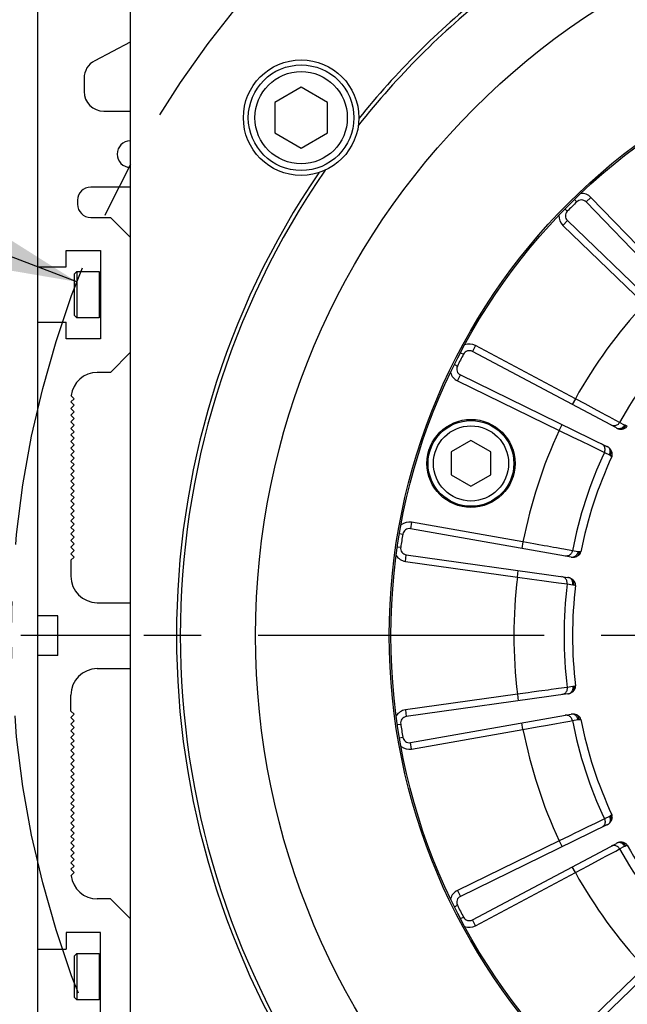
# Model space of a CAD drawing. Header units: millimetres. Extents: x 0 to 420, y 0 to 297.
# Tile 43 of 53: x 289 to 308, y 169 to 199. Entities that reach past the tile are written whole.
import ezdxf
from ezdxf.enums import TextEntityAlignment as Align

# ---------------------------------------------------------------- set-up
doc = ezdxf.new("R2010")
doc.units = ezdxf.units.MM
doc.header["$LTSCALE"] = 23.1
doc.linetypes.add('CENTER', pattern=[0.6, 0.375, -0.075, 0.075, -0.075])
doc.layers.get('0').update_dxf_attribs({"linetype": 'CONTINUOUS'})
for name, color, linetype in [('AXIS', 7, 'CONTINUOUS'), ('COMPONENTS', 7, 'CONTINUOUS'), ('DIMENSION', 7, 'CONTINUOUS')]:
    doc.layers.add(name, color=color, linetype=linetype)
doc.styles.get("Standard").update_dxf_attribs({"font": 'arial.ttf'})
doc.styles.add('TEXTSTYLE_4', font='gdt')
doc.dimstyles.new('DIMSTYLE_2', dxfattribs={"dimtxt": 3, "dimasz": 3, "dimexe": 0.18, "dimexo": 0.0625, "dimgap": 0.09, "dimtad": 1, "dimtih": 1, "dimtoh": 1, "dimlfac": 5, "dimdsep": 46, "dimtxsty": 'STANDARD', "dimblk": '_FILLED', "dimblk1": '_FILLED', "dimblk2": '_FILLED', "dimcen": 0.09, "dimadec": 0, "dimazin": 0, "dimtol": 1, "dimtp": 0.2, "dimtm": 0.2, "dimtfac": 1, "dimtofl": 0, "dimtmove": 0, "dimatfit": 3, "dimldrblk": '_FILLED', "dimfxl": 1, "dimtolj": 1, "dimarcsym": 0})

# ---------------------------------------------------------------- blocks, each defined once
blk = doc.blocks.new('_FILLED')
at = {"color": 0, "linetype": 'BYBLOCK'}
blk.add_solid([(0, 0), (-1, 0.2), (-1, -0.2)], dxfattribs=at)
blk = doc.blocks.new('*D1')
at = {"layer": 'DIMENSION', "color": 2, "linetype": 'CONTINUOUS'}
for p, q in [((282.004, 193.999), (256.541, 193.999)), ((290.873, 190.603), (282.004, 193.999)), ((282.004, 193.999), (282.004, 193.999))]:
    blk.add_line(p, q, dxfattribs=at)
at = {"layer": 'DIMENSION', "color": 2, "linetype": 'CONTINUOUS', "xscale": 3, "yscale": 3, "zscale": 3, "rotation": 339.0488900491}
blk.add_blockref('_FILLED', (290.873, 190.603), dxfattribs=at)
at = {"layer": 'DIMENSION', "color": 2, "linetype": 'CONTINUOUS', "style": 'TEXTSTYLE_4'}
for s, p in [('`', (274.034, 194.749)), ('n', (263.541, 194.749))]:
    blk.add_text(s, height=3, dxfattribs=at).set_placement(p, align=Align.RIGHT)
at = {"layer": 'DIMENSION', "color": 2, "linetype": 'CONTINUOUS'}
for s, p in [('300', (270.534, 194.749)), ('0.2', (279.856, 194.749))]:
    blk.add_text(s, height=3, dxfattribs=at).set_placement(p, align=Align.RIGHT)
blk = doc.blocks.new('*D2')
at = {"layer": 'DIMENSION', "color": 2, "linetype": 'CONTINUOUS'}
for p, q in [((282.004, 193.999), (256.541, 193.999)), ((290.873, 190.603), (282.004, 193.999)), ((282.004, 193.999), (282.004, 193.999))]:
    blk.add_line(p, q, dxfattribs=at)
at = {"layer": 'DIMENSION', "color": 2, "linetype": 'CONTINUOUS', "xscale": 3, "yscale": 3, "zscale": 3, "rotation": 339.0488900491}
blk.add_blockref('_FILLED', (290.873, 190.603), dxfattribs=at)
at = {"layer": 'DIMENSION', "color": 2, "linetype": 'CONTINUOUS', "style": 'TEXTSTYLE_4'}
for s, p in [('`', (274.034, 194.749)), ('n', (263.541, 194.749))]:
    blk.add_text(s, height=3, dxfattribs=at).set_placement(p, align=Align.RIGHT)
at = {"layer": 'DIMENSION', "color": 2, "linetype": 'CONTINUOUS'}
for s, p in [('300', (270.534, 194.749)), ('0.2', (279.856, 194.749))]:
    blk.add_text(s, height=3, dxfattribs=at).set_placement(p, align=Align.RIGHT)

msp = doc.modelspace()

# ---------------------------------------------------------------- linework, layer by layer
at = {"layer": 'AXIS', "color": 2, "linetype": 'CENTER'}
msp.add_line((318.88928, 179.87608), (289.17069, 179.87608), dxfattribs=at)
msp.add_circle((318.88928, 179.87608), 30, dxfattribs=at)
at = {"layer": 'COMPONENTS', "color": 7, "linetype": 'CONTINUOUS'}
for p, q in [((289.68928, 157.27608), (289.68928, 218.67608)), ((292.48928, 200.13145), (292.48928, 159.62071)), ((292.48928, 197.87207), (291.41102, 197.30765)), ((291.08928, 196.77608), (291.08928, 196.37608)), ((297.66746, 196.50316), (296.86746, 196.04128)), ((298.46746, 196.04128), (297.66746, 196.50316)), ((296.86746, 196.04128), (296.86746, 195.11752)), ((298.46746, 195.11752), (298.46746, 196.04128)), ((291.68928, 195.77608), (292.48928, 195.77608)), ((296.86746, 195.11752), (297.66746, 194.65564)), ((297.66746, 194.65564), (298.46746, 195.11752)), ((292.48928, 193.47608), (291.28928, 193.47608)), ((290.88928, 193.07608), (290.88928, 192.95608)), ((309.73946, 189.46959), (306.30602, 193.02502)), ((291.28928, 192.55608), (291.88928, 192.55608)), ((292.48928, 191.95608), (291.88928, 192.55608)), ((305.74034, 192.45933), (309.29576, 189.0259)), ((290.54928, 191.05608), (290.54928, 191.55608)), ((290.54928, 191.55608), (291.58928, 191.55608)), ((291.58928, 191.55608), (291.58928, 188.87608)), ((289.68928, 191.05608), (290.54928, 191.05608)), ((290.86928, 190.91608), (290.78928, 190.83608)), ((290.78928, 190.83608), (290.78928, 189.59608)), ((290.86928, 190.91608), (290.86928, 189.51608)), ((290.86928, 190.91608), (291.54228, 190.91608)), ((290.86928, 189.51608), (290.78928, 189.59608)), ((289.68928, 189.37608), (290.54928, 189.37608)), ((290.54928, 188.87608), (290.54928, 189.37608)), ((291.54228, 189.51608), (290.86928, 189.51608)), ((291.58928, 188.87608), (290.54928, 188.87608)), ((291.88928, 187.85608), (292.48928, 188.45608)), ((307.22273, 186.1726), (302.85864, 188.49302)), ((291.88928, 187.85608), (291.48928, 187.85608)), ((302.49545, 187.78022), (306.93785, 185.61351)), ((290.78928, 187.06038), (290.68928, 186.96038)), ((290.68928, 186.96038), (290.78928, 186.86038)), ((290.69231, 187.15735), (290.78928, 187.06038)), ((290.78928, 186.86038), (290.68928, 186.76038)), ((290.68928, 186.76038), (290.78928, 186.66038)), ((290.78928, 186.66038), (290.68928, 186.56038)), ((290.68928, 186.56038), (290.78928, 186.46038)), ((290.78928, 186.46038), (290.68928, 186.36038)), ((290.68928, 186.36038), (290.78928, 186.26038)), ((290.78928, 186.26038), (290.68928, 186.16038)), ((290.68928, 186.16038), (290.78928, 186.06038)), ((290.78928, 186.06038), (290.68928, 185.96038)), ((290.68928, 185.96038), (290.78928, 185.86038)), ((290.78928, 185.86038), (290.68928, 185.76038)), ((290.68928, 185.76038), (290.78928, 185.66038)), ((302.81642, 185.79128), (302.21642, 185.44487)), ((303.41642, 185.44487), (302.81642, 185.79128)), ((290.78928, 185.66038), (290.68928, 185.56038)), ((290.68928, 185.56038), (290.78928, 185.46038)), ((290.78928, 185.46038), (290.68928, 185.36038)), ((302.21642, 185.44487), (302.21642, 184.75205)), ((303.41642, 184.75205), (303.41642, 185.44487)), ((290.68928, 185.36038), (290.78928, 185.26038)), ((290.78928, 185.26038), (290.68928, 185.16038)), ((290.68928, 185.16038), (290.78928, 185.06038)), ((290.78928, 185.06038), (290.68928, 184.96038)), ((290.68928, 184.96038), (290.78928, 184.86038)), ((290.78928, 184.86038), (290.68928, 184.76038)), ((290.68928, 184.76038), (290.78928, 184.66038)), ((290.78928, 184.66038), (290.68928, 184.56038)), ((290.68928, 184.56038), (290.78928, 184.46038)), ((302.21642, 184.75205), (302.81642, 184.40564)), ((302.81642, 184.40564), (303.41642, 184.75205)), ((290.78928, 184.46038), (290.68928, 184.36038)), ((290.68928, 184.36038), (290.78928, 184.26038)), ((290.78928, 184.26038), (290.68928, 184.16038)), ((290.68928, 184.16038), (290.78928, 184.06038)), ((290.78928, 184.06038), (290.68928, 183.96038)), ((290.68928, 183.96038), (290.78928, 183.86038)), ((290.78928, 183.86038), (290.68928, 183.76038)), ((290.68928, 183.76038), (290.78928, 183.66038)), ((290.78928, 183.66038), (290.68928, 183.56038)), ((290.68928, 183.56038), (290.78928, 183.46038)), ((290.78928, 183.46038), (290.68928, 183.36038)), ((290.68928, 183.36038), (290.78928, 183.26038)), ((290.78928, 183.26038), (290.68928, 183.16038)), ((290.68928, 183.16038), (290.78928, 183.06038)), ((290.78928, 183.06038), (290.68928, 182.96038)), ((305.848, 182.25926), (300.98046, 183.11754)), ((290.68928, 182.96038), (290.78928, 182.86038)), ((290.78928, 182.86038), (290.68928, 182.76038)), ((290.68928, 182.76038), (290.78928, 182.66038)), ((290.78928, 182.66038), (290.68928, 182.56038)), ((290.68928, 182.56038), (290.78928, 182.46038)), ((290.78928, 182.46038), (290.68928, 182.36038)), ((290.68928, 182.36038), (290.78928, 182.26038)), ((290.78928, 182.26038), (290.68928, 182.16038)), ((290.68928, 182.16038), (290.68928, 181.67608)), ((300.85531, 182.32739), (305.74983, 181.63951)), ((291.48928, 180.87608), (292.48928, 180.87608)), ((290.28928, 180.47608), (289.68928, 180.47608)), ((290.28928, 179.27608), (290.28928, 180.47608)), ((292.48928, 179.87608), (290.28928, 179.87608)), ((290.28928, 179.27608), (289.68928, 179.27608)), ((291.48928, 178.87608), (292.48928, 178.87608)), ((290.68928, 177.59178), (290.68928, 178.07608)), ((305.74984, 178.11264), (300.85531, 177.42476)), ((290.78928, 177.49178), (290.68928, 177.59178)), ((290.68928, 177.39178), (290.78928, 177.49178)), ((290.78928, 177.29178), (290.68928, 177.39178)), ((300.98046, 176.63461), (305.84799, 177.49289)), ((290.68928, 177.19178), (290.78928, 177.29178)), ((290.78928, 177.09178), (290.68928, 177.19178)), ((290.68928, 176.99178), (290.78928, 177.09178)), ((290.78928, 176.89178), (290.68928, 176.99178)), ((290.68928, 176.79178), (290.78928, 176.89178)), ((290.78928, 176.69178), (290.68928, 176.79178)), ((290.68928, 176.59178), (290.78928, 176.69178)), ((290.78928, 176.49178), (290.68928, 176.59178)), ((290.68928, 176.39178), (290.78928, 176.49178)), ((290.78928, 176.29178), (290.68928, 176.39178)), ((290.68928, 176.19178), (290.78928, 176.29178)), ((290.78928, 176.09178), (290.68928, 176.19178)), ((290.68928, 175.99178), (290.78928, 176.09178)), ((290.78928, 175.89178), (290.68928, 175.99178)), ((290.68928, 175.79178), (290.78928, 175.89178)), ((290.78928, 175.69178), (290.68928, 175.79178)), ((290.68928, 175.59178), (290.78928, 175.69178)), ((290.78928, 175.49178), (290.68928, 175.59178)), ((290.68928, 175.39178), (290.78928, 175.49178)), ((290.78928, 175.29178), (290.68928, 175.39178)), ((290.68928, 175.19178), (290.78928, 175.29178)), ((290.78928, 175.09178), (290.68928, 175.19178)), ((290.68928, 174.99178), (290.78928, 175.09178)), ((290.78928, 174.89178), (290.68928, 174.99178)), ((290.68928, 174.79178), (290.78928, 174.89178)), ((290.78928, 174.69178), (290.68928, 174.79178)), ((290.68928, 174.59178), (290.78928, 174.69178)), ((290.78928, 174.49178), (290.68928, 174.59178)), ((290.68928, 174.39178), (290.78928, 174.49178)), ((290.78928, 174.29178), (290.68928, 174.39178)), ((290.68928, 174.19178), (290.78928, 174.29178)), ((290.78928, 174.09178), (290.68928, 174.19178)), ((290.68928, 173.99178), (290.78928, 174.09178)), ((306.93786, 174.13864), (302.49545, 171.97194)), ((290.78928, 173.89178), (290.68928, 173.99178)), ((290.68928, 173.79178), (290.78928, 173.89178)), ((290.78928, 173.69178), (290.68928, 173.79178)), ((290.68928, 173.59178), (290.78928, 173.69178)), ((290.78928, 173.49178), (290.68928, 173.59178)), ((290.68928, 173.39178), (290.78928, 173.49178)), ((302.85864, 171.25913), (307.22272, 173.57955)), ((290.78928, 173.29178), (290.68928, 173.39178)), ((290.68928, 173.19178), (290.78928, 173.29178)), ((290.78928, 173.09178), (290.68928, 173.19178)), ((290.68928, 172.99178), (290.78928, 173.09178)), ((290.78928, 172.89178), (290.68928, 172.99178)), ((290.68928, 172.79178), (290.78928, 172.89178)), ((290.78928, 172.69178), (290.68928, 172.79178)), ((290.69231, 172.5948), (290.78928, 172.69178)), ((291.88928, 171.89608), (291.48928, 171.89608)), ((292.48928, 171.29608), (291.88928, 171.89608)), ((290.54928, 170.87608), (290.54928, 170.37608)), ((291.58928, 170.87608), (290.54928, 170.87608)), ((291.58928, 168.19608), (291.58928, 170.87608)), ((309.29577, 170.72626), (305.74034, 167.29282)), ((289.68928, 170.37608), (290.54928, 170.37608)), ((290.86928, 170.23608), (290.78928, 170.15608)), ((290.78928, 170.15608), (290.78928, 168.91608)), ((290.86928, 170.23608), (290.86928, 168.83608)), ((290.86928, 170.23608), (291.54228, 170.23608)), ((290.86928, 168.83608), (290.78928, 168.91608)), ((291.54228, 168.83608), (290.86928, 168.83608))]:
    msp.add_line(p, q, dxfattribs=at)
at = {"layer": 'COMPONENTS', "color": 9, "linetype": 'CONTINUOUS'}
for p, q in [((306.44989, 193.16395), (306.30602, 193.02502)), ((308.8315, 190.69772), (306.44989, 193.16395)), ((305.95237, 193.10054), (306.0223, 193.02905)), ((305.66482, 192.81299), (305.7363, 192.74306)), ((305.60141, 192.31546), (305.74034, 192.45933)), ((305.60141, 192.31546), (308.06763, 189.93386)), ((291.54228, 190.91608), (291.54228, 189.51608)), ((302.95254, 188.66961), (302.85864, 188.49302)), ((305.97969, 187.06005), (302.95254, 188.66961)), ((302.49896, 188.45556), (302.58756, 188.40918)), ((302.31434, 188.09323), (302.40394, 188.04881)), ((302.40778, 187.60046), (302.49545, 187.78022)), ((302.40778, 187.60046), (305.48925, 186.09752)), ((305.97969, 187.06005), (305.88579, 186.88346)), ((306.64271, 186.70538), (306.369, 186.85182)), ((305.48925, 186.09752), (305.57693, 186.27728)), ((307.32218, 186.3417), (307.0924, 186.46471)), ((307.47328, 186.26212), (307.32218, 186.3417)), ((305.48925, 186.09752), (305.88672, 185.90487)), ((307.55422, 186.22902), (307.50572, 186.24757)), ((305.88672, 185.90487), (306.16612, 185.76949)), ((306.16612, 185.76949), (306.41592, 185.64848)), ((306.41592, 185.64848), (306.62505, 185.54719)), ((306.62505, 185.54719), (306.78442, 185.47002)), ((306.78442, 185.47002), (306.85951, 185.43365)), ((306.85951, 185.43365), (307.01271, 185.35819)), ((307.04354, 185.3405), (307.08706, 185.31216)), ((301.01519, 183.3145), (300.98046, 183.11754)), ((304.39156, 182.71916), (301.01519, 183.3145)), ((300.64995, 182.97076), (300.74855, 182.95404)), ((304.39156, 182.71916), (304.35683, 182.5222)), ((300.58634, 182.56911), (300.68527, 182.55456)), ((305.89033, 182.45082), (305.63378, 182.49681)), ((306.05863, 182.42182), (305.89033, 182.45082)), ((306.14583, 182.41536), (306.09397, 182.41801)), ((300.82747, 182.12934), (300.85531, 182.32739)), ((300.82747, 182.12934), (304.22256, 181.65219)), ((304.22256, 181.65219), (304.2504, 181.85024)), ((304.22256, 181.65219), (304.66011, 181.59179)), ((304.66011, 181.59179), (304.96767, 181.54937)), ((304.96767, 181.54937), (305.24264, 181.51147)), ((305.24264, 181.51147), (305.47283, 181.47977)), ((305.47283, 181.47977), (305.64826, 181.45562)), ((305.64826, 181.45562), (305.7309, 181.44424)), ((305.7309, 181.44424), (305.89993, 181.41981)), ((305.93472, 181.41252), (305.98486, 181.39901)), ((305.7309, 178.30791), (305.4727, 178.27237)), ((305.89993, 178.33234), (305.7309, 178.30791)), ((305.98486, 178.35314), (305.93472, 178.33964)), ((304.22256, 178.09996), (300.82747, 177.62282)), ((304.22256, 178.09996), (304.2504, 177.90191)), ((300.82747, 177.62282), (300.85531, 177.42476)), ((305.89033, 177.30133), (306.05863, 177.33033)), ((306.09397, 177.33414), (306.14583, 177.33679)), ((300.58634, 177.18304), (300.68527, 177.19759)), ((301.01519, 176.43765), (304.39156, 177.03299)), ((304.39156, 177.03299), (304.35683, 177.22996)), ((304.39156, 177.03299), (304.82635, 177.11076)), ((304.82635, 177.11076), (305.13197, 177.16546)), ((305.13197, 177.16546), (305.40518, 177.21439)), ((305.40518, 177.21439), (305.63391, 177.25537)), ((305.63391, 177.25537), (305.80821, 177.28662)), ((305.80821, 177.28662), (305.89033, 177.30133)), ((300.64995, 176.78139), (300.74855, 176.79812)), ((301.01519, 176.43765), (300.98046, 176.63461)), ((307.01271, 174.39396), (306.85951, 174.3185)), ((307.08706, 174.43999), (307.04354, 174.41165)), ((306.56032, 174.17362), (306.49046, 174.13979)), ((306.85951, 174.3185), (306.56032, 174.17362)), ((306.07548, 173.93875), (305.98221, 173.89356)), ((305.48925, 173.65463), (302.40778, 172.15169)), ((305.48925, 173.65463), (305.57693, 173.47487)), ((307.32218, 173.41045), (307.47328, 173.49004)), ((307.50572, 173.50458), (307.55422, 173.52314)), ((306.96085, 173.21702), (307.20248, 173.34636)), ((307.20248, 173.34636), (307.32218, 173.41045)), ((305.97969, 172.6921), (305.88579, 172.86869)), ((306.46292, 172.95057), (306.81001, 173.13629)), ((302.95254, 171.08254), (305.97969, 172.6921)), ((305.97969, 172.6921), (306.17639, 172.79729)), ((302.40778, 172.15169), (302.49545, 171.97194)), ((302.31434, 171.65893), (302.40394, 171.70334)), ((302.49896, 171.29659), (302.58756, 171.34297)), ((302.95254, 171.08254), (302.85864, 171.25913)), ((291.54228, 170.23608), (291.54228, 168.83608)), ((308.06763, 169.81829), (305.60141, 167.43669))]:
    msp.add_line(p, q, dxfattribs=at)
for points in [[(306.369, 186.85182), (306.27336, 186.90298), (305.97969, 187.06005)], [(306.88744, 186.57442), (306.80977, 186.61599), (306.64271, 186.70538)], [(307.0924, 186.46471), (307.02911, 186.4986), (306.88744, 186.57442)], [(307.32218, 186.34171), (307.30826, 186.31996), (307.29181, 186.30012), (307.27309, 186.28253), (307.25242, 186.26747), (307.23015, 186.25519), (307.20663, 186.24591), (307.18228, 186.23978), (307.15749, 186.23689), (307.13267, 186.2373), (307.10825, 186.24099), (307.08462, 186.24792), (307.06218, 186.25796)], [(307.47329, 186.26211), (307.46197, 186.24341), (307.44915, 186.22585), (307.43499, 186.20964), (307.41966, 186.19496), (307.40334, 186.182), (307.38622, 186.17092), (307.36852, 186.16183), (307.35043, 186.15486), (307.33219, 186.15009), (307.31401, 186.14757), (307.2961, 186.14733), (307.27868, 186.14938)], [(307.50572, 186.24757), (307.49234, 186.22337), (307.4767, 186.20105), (307.4591, 186.18103), (307.43989, 186.16372), (307.41944, 186.14943), (307.39813, 186.13845)], [(307.50572, 186.24757), (307.49985, 186.24986), (307.49417, 186.2522), (307.48868, 186.2546), (307.48336, 186.25705), (307.47823, 186.25955), (307.47328, 186.26212)], [(306.85952, 185.43365), (306.86893, 185.45769), (306.87531, 185.48266), (306.87854, 185.50815), (306.87858, 185.53372), (306.87541, 185.55896), (306.8691, 185.58344), (306.85975, 185.60675), (306.84751, 185.6285), (306.83259, 185.64834), (306.81524, 185.66592), (306.79574, 185.68097), (306.77443, 185.69322)], [(307.01271, 185.35819), (307.02118, 185.37834), (307.02786, 185.39903), (307.03265, 185.42002), (307.03551, 185.44105), (307.0364, 185.46187), (307.03531, 185.48223), (307.03226, 185.50189), (307.02727, 185.52062), (307.02041, 185.53818), (307.01176, 185.55438), (307.00143, 185.56901), (306.98953, 185.58189)], [(307.04354, 185.3405), (307.05525, 185.36555), (307.06412, 185.39132), (307.06997, 185.41732), (307.07268, 185.44304), (307.07222, 185.46798), (307.06858, 185.49167)], [(307.01271, 185.35819), (307.01771, 185.35568), (307.02276, 185.353), (307.02787, 185.35014), (307.03304, 185.3471), (307.03826, 185.34389), (307.04354, 185.3405)], [(304.82616, 182.64142), (304.71939, 182.66053), (304.39156, 182.71916)], [(305.13173, 182.58673), (305.03283, 182.60444), (304.82616, 182.64142)], [(305.40495, 182.53781), (305.31824, 182.55334), (305.13173, 182.58673)], [(305.63378, 182.49681), (305.56312, 182.50947), (305.40495, 182.53781)], [(305.89032, 182.45083), (305.88381, 182.42584), (305.87429, 182.40189), (305.86192, 182.37937)], [(306.05863, 182.42182), (306.05364, 182.40054), (306.04688, 182.37988), (306.03842, 182.36008), (306.02838, 182.34139), (306.01686, 182.32402), (306.00401, 182.30819), (305.98998, 182.29408), (305.97493, 182.28186), (305.95906, 182.27168), (305.94254, 182.26366), (305.92559, 182.2579), (305.90839, 182.25447)], [(306.09397, 182.41801), (306.08872, 182.39086), (306.08075, 182.3648), (306.0702, 182.34033), (306.05728, 182.31792), (306.04224, 182.29802), (306.02537, 182.28099)], [(306.09397, 182.41801), (306.08768, 182.41838), (306.08156, 182.41885), (306.07559, 182.41943), (306.06978, 182.42012), (306.06413, 182.42092), (306.05863, 182.42182)], [(305.74236, 182.29297), (305.71798, 182.28894), (305.69337, 182.28822), (305.66893, 182.29084)], [(305.86192, 182.37937), (305.84692, 182.35866), (305.82953, 182.34011), (305.81004, 182.32401), (305.78877, 182.31065), (305.76608, 182.30024), (305.74236, 182.29297)], [(305.63896, 181.6401), (305.61702, 181.65147), (305.59383, 181.65975), (305.56978, 181.66481)], [(305.73091, 181.44424), (305.73244, 181.47002), (305.73079, 181.49574), (305.72599, 181.52097), (305.71811, 181.54531), (305.70731, 181.56833), (305.69374, 181.58966), (305.67764, 181.60894), (305.65928, 181.62585), (305.63896, 181.6401)], [(305.89993, 181.41981), (305.90176, 181.4416), (305.90171, 181.46334), (305.89979, 181.48478), (305.89601, 181.50566), (305.89042, 181.52574), (305.88309, 181.54477), (305.87411, 181.56252), (305.86358, 181.57879), (305.85163, 181.59338), (305.8384, 181.60611), (305.82405, 181.61683), (305.80875, 181.62541)], [(305.93472, 181.41252), (305.93811, 181.43996), (305.93858, 181.46721), (305.93611, 181.49374), (305.93074, 181.51904), (305.92259, 181.54262), (305.91181, 181.56402)], [(305.89993, 181.41981), (305.90546, 181.41897), (305.91109, 181.41798), (305.91683, 181.41684), (305.92268, 181.41555), (305.92864, 181.41411), (305.93472, 181.41252)], [(305.2424, 178.24064), (305.15513, 178.22862), (304.96743, 178.20275)], [(305.4727, 178.27237), (305.40158, 178.26258), (305.2424, 178.24064)], [(305.73089, 178.30791), (305.73242, 178.28214), (305.73077, 178.25642), (305.72597, 178.23118), (305.7181, 178.20685), (305.70729, 178.18382), (305.69373, 178.1625), (305.67763, 178.14322), (305.65927, 178.12631), (305.63895, 178.11205)], [(305.89993, 178.33234), (305.90176, 178.31056), (305.90171, 178.28882), (305.89979, 178.26737), (305.89601, 178.24649), (305.89042, 178.22641), (305.88309, 178.20738), (305.87411, 178.18963), (305.86358, 178.17336), (305.85163, 178.15877), (305.8384, 178.14605), (305.82405, 178.13533), (305.80875, 178.12674)], [(305.93472, 178.33964), (305.92862, 178.33804), (305.92265, 178.3366), (305.9168, 178.3353), (305.91106, 178.33416), (305.90544, 178.33317), (305.89993, 178.33234)], [(305.93472, 178.33964), (305.93811, 178.31219), (305.93858, 178.28494), (305.93611, 178.25841), (305.93075, 178.2331), (305.92259, 178.20952), (305.91181, 178.18812)], [(304.65992, 178.16033), (304.55247, 178.14551), (304.22256, 178.09996)], [(304.96743, 178.20275), (304.8679, 178.18903), (304.65992, 178.16033)], [(305.63895, 178.11205), (305.61702, 178.10069), (305.59383, 178.0924), (305.56978, 178.08734)], [(305.74236, 177.45919), (305.71799, 177.46322), (305.69337, 177.46393), (305.66893, 177.46131)], [(305.86194, 177.37279), (305.84694, 177.3935), (305.82954, 177.41205), (305.81005, 177.42815), (305.78878, 177.44151), (305.76609, 177.45191), (305.74236, 177.45919)], [(305.89034, 177.30133), (305.88383, 177.32632), (305.87431, 177.35027), (305.86194, 177.37279)], [(306.05863, 177.33033), (306.05364, 177.35161), (306.04688, 177.37227), (306.03842, 177.39207), (306.02837, 177.41076), (306.01686, 177.42813), (306.004, 177.44397), (305.98997, 177.45808), (305.97493, 177.47029), (305.95906, 177.48047), (305.94254, 177.48849), (305.92558, 177.49425), (305.90839, 177.49768)], [(306.09397, 177.33414), (306.08872, 177.36129), (306.08074, 177.38735), (306.07019, 177.41182), (306.05727, 177.43422), (306.04224, 177.45413), (306.02537, 177.47115)], [(306.05863, 177.33033), (306.06415, 177.33124), (306.06981, 177.33203), (306.07563, 177.33272), (306.08159, 177.3333), (306.0877, 177.33377), (306.09397, 177.33414)], [(307.01272, 174.39397), (307.02119, 174.37382), (307.02786, 174.35312), (307.03266, 174.33214), (307.03552, 174.31111), (307.03641, 174.29029), (307.03532, 174.26992), (307.03226, 174.25026), (307.02727, 174.23153), (307.02041, 174.21397), (307.01176, 174.19778), (307.00143, 174.18315), (306.98953, 174.17026)], [(307.04354, 174.41165), (307.03824, 174.40825), (307.03301, 174.40504), (307.02784, 174.402), (307.02274, 174.39914), (307.01769, 174.39646), (307.01271, 174.39396)], [(307.04354, 174.41166), (307.05526, 174.38661), (307.06412, 174.36083), (307.06997, 174.33483), (307.07269, 174.30911), (307.07222, 174.28416), (307.06858, 174.26048)], [(306.49046, 174.13979), (306.33642, 174.06517), (306.07548, 173.93875)], [(306.8595, 174.3185), (306.86892, 174.29446), (306.87529, 174.26948), (306.87853, 174.244), (306.87856, 174.21843), (306.8754, 174.19319), (306.86909, 174.16871), (306.85974, 174.1454), (306.8475, 174.12365), (306.83258, 174.10381), (306.81523, 174.08623), (306.79574, 174.07118), (306.77443, 174.05893)], [(305.98221, 173.89356), (305.78894, 173.79989), (305.48925, 173.65463)], [(307.32219, 173.41046), (307.30828, 173.4322), (307.29182, 173.45204), (307.2731, 173.46964), (307.25243, 173.4847), (307.23016, 173.49697), (307.20664, 173.50625), (307.18229, 173.51239), (307.15749, 173.51527), (307.13268, 173.51486), (307.10825, 173.51116), (307.08462, 173.50423), (307.06219, 173.49419)], [(307.47328, 173.49004), (307.46196, 173.50873), (307.44915, 173.5263), (307.43499, 173.54251), (307.41965, 173.55719), (307.40333, 173.57015), (307.38622, 173.58124), (307.36851, 173.59032), (307.35043, 173.59729), (307.33219, 173.60207), (307.31401, 173.60459), (307.2961, 173.60483), (307.27868, 173.60278)], [(307.50572, 173.50458), (307.49233, 173.52878), (307.47668, 173.5511), (307.45909, 173.57111), (307.43987, 173.58842), (307.41942, 173.6027), (307.39812, 173.61368)], [(307.47328, 173.49004), (307.47829, 173.49263), (307.48345, 173.49515), (307.48877, 173.4976), (307.49426, 173.49999), (307.49991, 173.50232), (307.50572, 173.50458)], [(306.81001, 173.13629), (306.88765, 173.17785), (306.96085, 173.21702)], [(306.17639, 172.79729), (306.36917, 172.90042), (306.46292, 172.95057)]]:
    msp.add_lwpolyline(points, dxfattribs=at)
at = {"layer": 'COMPONENTS', "color": 7, "linetype": 'CONTINUOUS'}
for points in [[(307.22273, 186.1726), (307.23168, 186.16802), (307.24078, 186.16373), (307.25003, 186.15972), (307.25943, 186.15599), (307.26898, 186.15254), (307.27868, 186.14938)], [(307.27868, 186.14938), (307.29847, 186.14403), (307.31831, 186.1401), (307.33819, 186.13758), (307.35811, 186.13646), (307.37808, 186.13675), (307.39809, 186.13845)], [(307.39809, 186.13845), (307.4207, 186.14209), (307.44214, 186.14736), (307.46241, 186.15425), (307.48169, 186.1628), (307.4998, 186.17298), (307.51616, 186.1847), (307.5306, 186.19793), (307.54328, 186.21271), (307.55423, 186.22902)], [(306.98954, 185.58189), (306.9814, 185.5878), (306.97307, 185.59346), (306.96455, 185.59886), (306.95584, 185.604), (306.94694, 185.60888), (306.93785, 185.61351)], [(307.06857, 185.49168), (307.05823, 185.50882), (307.04676, 185.52512), (307.03415, 185.54058), (307.02041, 185.55519), (307.00554, 185.56896), (306.98954, 185.58189)], [(307.08706, 185.31216), (307.09383, 185.3306), (307.09832, 185.34954), (307.10055, 185.36899), (307.10041, 185.38912), (307.098, 185.40974), (307.09358, 185.43036), (307.08725, 185.45081), (307.07891, 185.47125), (307.06857, 185.49168)], [(306.02533, 182.28098), (306.04571, 182.29143), (306.06447, 182.30306), (306.08161, 182.31588), (306.09731, 182.32997), (306.11139, 182.34524), (306.12333, 182.36144), (306.13297, 182.37849), (306.14047, 182.39646), (306.14583, 182.41537)], [(305.848, 182.25926), (305.8579, 182.25768), (305.86787, 182.25641), (305.8779, 182.25545), (305.888, 182.25481), (305.89816, 182.25448), (305.90839, 182.25447)], [(305.90839, 182.25447), (305.92886, 182.2555), (305.94894, 182.25789), (305.96863, 182.26163), (305.98792, 182.26673), (306.00682, 182.27318), (306.02533, 182.28098)], [(305.80876, 181.62541), (305.79919, 181.62851), (305.78952, 181.63132), (305.77975, 181.63382), (305.76988, 181.63602), (305.75991, 181.63792), (305.74983, 181.63951)], [(305.9118, 181.56404), (305.89667, 181.57714), (305.88072, 181.5891), (305.86395, 181.5999), (305.84637, 181.60955), (305.82797, 181.61805), (305.80876, 181.62541)], [(305.98486, 181.39901), (305.9856, 181.41865), (305.98402, 181.43807), (305.98012, 181.45726), (305.97376, 181.47636), (305.96508, 181.49525), (305.95451, 181.5135), (305.94217, 181.53098), (305.92794, 181.54782), (305.9118, 181.56404)], [(305.91178, 178.18809), (305.92793, 178.20433), (305.94218, 178.22119), (305.95453, 178.23868), (305.9651, 178.25693), (305.97377, 178.27581), (305.98012, 178.29491), (305.98402, 178.3141), (305.9856, 178.33351), (305.98486, 178.35314)], [(305.74984, 178.11264), (305.75974, 178.1142), (305.76962, 178.11607), (305.77945, 178.11826), (305.78926, 178.12077), (305.79902, 178.1236), (305.80875, 178.12675)], [(305.80875, 178.12675), (305.8279, 178.13406), (305.84626, 178.14253), (305.86383, 178.15218), (305.88061, 178.16298), (305.89659, 178.17496), (305.91178, 178.18809)], [(305.90839, 177.49768), (305.89833, 177.49768), (305.88827, 177.49736), (305.8782, 177.49672), (305.86814, 177.49577), (305.85806, 177.49449), (305.84799, 177.49289)], [(306.02535, 177.47116), (306.00691, 177.47895), (305.98805, 177.48539), (305.96877, 177.49048), (305.94906, 177.49423), (305.92894, 177.49663), (305.90839, 177.49768)], [(306.14583, 177.33679), (306.14047, 177.35569), (306.13297, 177.37366), (306.12334, 177.3907), (306.1114, 177.4069), (306.09733, 177.42217), (306.08163, 177.43625), (306.06449, 177.44907), (306.04573, 177.46071), (306.02535, 177.47116)], [(307.06856, 174.26044), (307.0789, 174.28088), (307.08724, 174.30132), (307.09358, 174.32176), (307.098, 174.34239), (307.10041, 174.36302), (307.10055, 174.38315), (307.09833, 174.4026), (307.09383, 174.42155), (307.08706, 174.44)], [(306.93786, 174.13864), (306.9468, 174.14318), (306.95561, 174.14801), (306.96429, 174.15314), (306.97284, 174.15855), (306.98125, 174.16426), (306.98953, 174.17026)], [(306.98953, 174.17026), (307.00549, 174.18313), (307.02033, 174.19687), (307.03406, 174.21146), (307.04667, 174.22693), (307.05817, 174.24325), (307.06856, 174.26044)], [(307.27871, 173.60279), (307.26913, 173.59967), (307.25965, 173.59626), (307.25027, 173.59254), (307.24099, 173.58851), (307.23181, 173.58418), (307.22272, 173.57955)], [(307.398, 173.61371), (307.37808, 173.61541), (307.35818, 173.61571), (307.3383, 173.6146), (307.31842, 173.61207), (307.29856, 173.60813), (307.27871, 173.60279)], [(307.55422, 173.52314), (307.54328, 173.53946), (307.5306, 173.55423), (307.51617, 173.56746), (307.49981, 173.57917), (307.48171, 173.58934), (307.46242, 173.59789), (307.44213, 173.60479), (307.42066, 173.61006), (307.398, 173.61371)]]:
    msp.add_lwpolyline(points, dxfattribs=at)
for centre, radius in [((318.88928, 179.87608), 22.6), ((318.88928, 179.87608), 18.55), ((318.88928, 179.87608), 18.5), ((297.66746, 195.5794), 1.75), ((297.66746, 195.5794), 1.6), ((297.66746, 195.5794), 1.4), ((302.81642, 185.09846), 1.334), ((302.81642, 185.09846), 1.3), ((302.81642, 185.09846), 1.14)]:
    msp.add_circle(centre, radius, dxfattribs=at)
for centre, radius, start, end in [((318.88928, 179.87608), 24.88452, 128.456372, 141.543624), ((318.88928, 179.87608), 25, 128.84191, 141.15809), ((291.68928, 196.77608), 0.6, 117.63, 180), ((291.68928, 196.37608), 0.6, 180, 270), ((292.48928, 194.47608), 0.4, 90, 270), ((318.88928, 179.87608), 25, 145.84191, 214.15809), ((318.88928, 179.87608), 24.88452, 145.456373, 214.543627), ((291.28928, 193.07608), 0.4, 90, 180), ((291.28928, 192.95608), 0.4, 180, 270), ((318.88928, 179.87608), 18.4, 134.370267, 135.629733), ((306.16215, 192.88609), 0.2, 44, 134.370267), ((305.87927, 192.6032), 0.2, 135.629733, 226), ((318.88928, 179.87608), 18.4, 152.370267, 153.629733), ((302.76475, 188.31643), 0.2, 62, 152.370267), ((291.48928, 187.05608), 0.8, 90, 172.945947), ((302.58313, 187.95998), 0.2, 153.629733, 244), ((318.88928, 179.87608), 12.99397, 155.269281, 168.730707), ((300.94573, 182.92058), 0.2, 80, 170.370267), ((318.88928, 179.87608), 18.4, 170.370267, 171.629733), ((300.88314, 182.52544), 0.2, 171.629733, 262), ((291.48928, 181.67608), 0.8, 180, 270), ((318.88928, 179.87608), 12.99397, 173.269281, 186.730707), ((291.48928, 178.07608), 0.8, 90, 180), ((300.88314, 177.22671), 0.2, 98, 188.370267), ((318.88928, 179.87608), 12.99397, 191.269281, 204.730707), ((318.88928, 179.87608), 18.4, 188.370267, 189.629733), ((300.94573, 176.83157), 0.2, 189.629733, 280), ((318.88928, 179.87608), 12.99397, 209.269224, 222.730707), ((291.48928, 172.69608), 0.8, 187.054053, 270), ((302.58313, 171.79218), 0.2, 116, 206.370267), ((318.88928, 179.87608), 18.4, 206.370267, 207.629733), ((302.76475, 171.43572), 0.2, 207.629733, 298)]:
    msp.add_arc(centre, radius, start, end, dxfattribs=at)
at = {"layer": 'COMPONENTS', "color": 9, "linetype": 'CONTINUOUS'}
for centre, radius, start, end in [((306.16215, 192.88609), 0.4, 44, 92.545887), ((305.87927, 192.6032), 0.4, 177.454113, 226), ((318.88928, 179.87608), 14.77386, 137.09521, 150.90479), ((302.76475, 188.31643), 0.4, 62, 110.545887), ((318.88928, 179.87608), 13.25149, 137.203759, 150.796241), ((302.58313, 187.95998), 0.4, 195.454113, 244), ((318.88928, 179.87608), 14.77386, 155.09521, 168.90479), ((318.88928, 179.87608), 13.25149, 155.203759, 168.79624), ((300.94573, 182.92058), 0.4, 80, 128.545887), ((300.88314, 182.52544), 0.4, 213.454113, 262), ((318.88928, 179.87608), 14.77386, 173.09521, 186.90479), ((318.88928, 179.87608), 13.25149, 173.203759, 186.79624), ((300.88314, 177.22671), 0.4, 98, 146.545887), ((318.88928, 179.87608), 14.77386, 191.09521, 204.90479), ((318.88928, 179.87608), 13.25149, 191.203759, 204.79624), ((300.94573, 176.83157), 0.4, 231.454113, 280), ((318.88928, 179.87608), 13.25149, 209.203759, 222.79624), ((318.88928, 179.87608), 14.77386, 209.09521, 222.90479), ((302.58313, 171.79218), 0.4, 116, 164.545887), ((302.76475, 171.43572), 0.4, 249.454113, 298)]:
    msp.add_arc(centre, radius, start, end, dxfattribs=at)

# ---------------------------------------------------------------- dimensions: what is measured, and where the dimension line sits
at = {"layer": 'DIMENSION', "color": 2, "linetype": 'CONTINUOUS'}
for picture in ['*D1', '*D2']:
    dim = msp.add_diameter_dim_2p(p1=(290.8727, 190.60321), p2=(346.90585, 169.14894), dimstyle='DIMSTYLE_2', dxfattribs=at)
    dim.commit()
    dim.dimension.update_dxf_attribs({"geometry": picture, "text_midpoint": (264.78769, 196.24908), "dimtype": 163})

doc.saveas('drawing.dxf')
